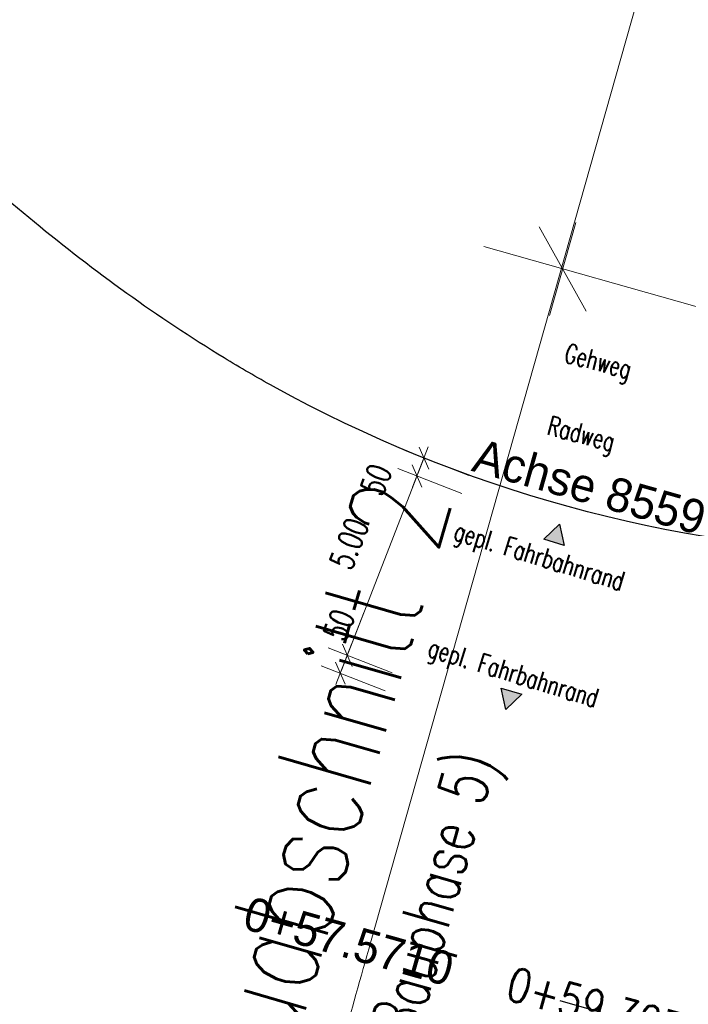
# Model space of a CAD drawing. Header units: metres. Extents: x 3458045 to 3462392, y 5482308 to 5484762.
# Tile 35 of 256: x 3459749 to 3459766, y 5483453 to 5483478. Entities that reach past the tile are written whole.
import ezdxf
from ezdxf.enums import TextEntityAlignment as Align

# ---------------------------------------------------------------- set-up
doc = ezdxf.new("R2010")
doc.units = ezdxf.units.M
doc.header["$PDMODE"] = 3
doc.header["$PDSIZE"] = 0.1
doc.linetypes.add('AUSGEZOGEN', pattern=[2, 1, 1])
doc.linetypes.add('STRICHPUNKT2', pattern=[12.7, 6.35, -3.175, 0, -3.175])
doc.layers.get('0').update_dxf_attribs({"linetype": 'CONTINUOUS'})
doc.layers.get('DEFPOINTS').update_dxf_attribs({"linetype": 'CONTINUOUS'})
for name, color, linetype in [('SP_ACHSE_8559', 7, 'CONTINUOUS'), ('SP_AXIS', 7, 'CONTINUOUS'), ('SP_BAUGRUBE-ANKER', 211, 'AUSGEZOGEN'), ('SP_Blockfugen', 2, 'STRICHPUNKT2'), ('SP_TEXT', 2, 'CONTINUOUS'), ('SP_Verbau', 212, 'CONTINUOUS'), ('SP_VERM', 1, 'CONTINUOUS'), ('SP_VERM-VA-B44', 150, 'CONTINUOUS'), ('T__AXIS', 3, 'CONTINUOUS')]:
    doc.layers.add(name, color=color, linetype=linetype)
doc.styles.add('K_ISOCP', font='k_isocp.shx')
doc.styles.add('SIMPLEX8', font='simplexd.shx', dxfattribs={"width": 0.8})
doc.styles.add('SP_F', font='romans.shx', dxfattribs={"width": 0.7, "bigfont": 'sp_f.shx'})
doc.dimstyles.new('SOFI25$0', dxfattribs={"dimtxt": 2.5, "dimasz": 0.25, "dimexe": 0.9, "dimexo": 0.625, "dimgap": 0.675, "dimtad": 1, "dimdec": 3, "dimrnd": 0.001, "dimzin": 1, "dimdsep": 46, "dimtxsty": 'SP_F', "dimblk1": 'SOF_BEMSTR1', "dimblk2": 'SOF_BEMSTR2', "dimsah": 1, "dimcen": 2.5, "dimse1": 1, "dimse2": 1, "dimclrd": 1, "dimclre": 1, "dimclrt": 1, "dimaunit": 2, "dimadec": 3, "dimazin": 0, "dimtfac": 1, "dimtdec": 3, "dimtmove": 0, "dimatfit": 3, "dimfxl": 1, "dimtolj": 1, "dimtzin": 0, "dimlwd": 0, "dimlwe": 0, "dimarcsym": 0})

# ---------------------------------------------------------------- blocks, each defined once
blk = doc.blocks.new('kmr_li')
at = {"color": 1, "linetype": 'Continuous'}
blk.add_line((0, 0), (0, 3.5714), dxfattribs=at)
at = {"color": 1}
for p, q in [((0, 0), (-0.3062, 0.9075)), ((-0.3062, 0.9075), (0, 0.5188)), ((0, 0), (0.3062, 0.9075)), ((0.3062, 0.9075), (0, 0.5188))]:
    blk.add_line(p, q, dxfattribs=at)
at = {"color": 1, "linetype": 'Continuous', "style": 'K_ISOCP'}
blk.add_attdef('STATION', text='', height=1, rotation=270.00006, dxfattribs=at).set_placement((0, 4.404), align=Align.MIDDLE_RIGHT)
blk.add_attdef('PARAOL', text='', height=1, rotation=270.00006, dxfattribs=at).set_placement((0.5, 1), align=Align.BOTTOM_RIGHT)
blk.add_attdef('PARAUL', text='', height=1, rotation=270.00006, dxfattribs=at).set_placement((-0.5, 1), align=Align.TOP_RIGHT)
blk = doc.blocks.new('SOF_BEMSTR1')
at = {"color": 0, "linetype": 'ByBlock', "lineweight": -2}
for p, q in [((0, 20), (0, -8.5)), ((3.535, 3.535), (-3.535, -3.535)), ((-5, 0), (5, 0))]:
    blk.add_line(p, q, dxfattribs=at)
blk = doc.blocks.new('SOF_BEMSTR2')
at = {"color": 0, "linetype": 'ByBlock', "lineweight": -2}
for p, q in [((0, -20), (0, 8.5)), ((3.535, 3.535), (-3.535, -3.535)), ((-5, 0), (5, 0))]:
    blk.add_line(p, q, dxfattribs=at)
blk = doc.blocks.new('*D95')
at = {"layer": 'DEFPOINTS', "color": 0, "linetype": 'AUSGEZOGEN', "transparency": 16777216}
for p in [(3459759.2, 5483467.019), (3459759.623, 5483466.855), (3459759.441, 5483466.389)]:
    blk.add_point(p, dxfattribs=at)
at = {"layer": 'SP_VERM-VA-B44', "color": 1, "linetype": 'AUSGEZOGEN', "lineweight": 0, "transparency": 16777216}
blk.add_line((3459759.041, 5483466.611), (3459759.177, 5483466.961), dxfattribs=at)
at = {"layer": 'SP_VERM-VA-B44', "color": 1, "linetype": 'AUSGEZOGEN', "lineweight": 0, "transparency": 16777216, "xscale": 0.0625, "yscale": 0.0625, "zscale": 0.0625}
for name, p, rotation in [('SOF_BEMSTR2', (3459759.2, 5483467.019), 68.74737751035), ('SOF_BEMSTR1', (3459759.018, 5483466.553), 248.74737751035)]:
    blk.add_blockref(name, p, dxfattribs=dict(at, rotation=rotation))
at = {"layer": 'SP_VERM-VA-B44', "color": 1, "linetype": 'AUSGEZOGEN', "transparency": 16777216, "insert": (3459757.96, 5483466.457), "char_height": 0.625, "attachment_point": 5, "rotation": 68.7474, "style": 'SP_F'}
blk.add_mtext('\\A1;\\A1;50{\\H.7x;\\S^ ;}', dxfattribs=at)
blk = doc.blocks.new('*D96')
at = {"layer": 'DEFPOINTS', "color": 0, "linetype": 'AUSGEZOGEN', "transparency": 16777216}
for p in [(3459759.441, 5483466.389), (3459757.209, 5483461.901), (3459757.632, 5483461.737)]:
    blk.add_point(p, dxfattribs=at)
at = {"layer": 'SP_VERM-VA-B44', "color": 1, "linetype": 'AUSGEZOGEN', "lineweight": 0, "transparency": 16777216}
blk.add_line((3459758.996, 5483466.495), (3459757.232, 5483461.96), dxfattribs=at)
at = {"layer": 'SP_VERM-VA-B44', "color": 1, "linetype": 'AUSGEZOGEN', "lineweight": 0, "transparency": 16777216, "xscale": 0.0625, "yscale": 0.0625, "zscale": 0.0625}
for name, p, rotation in [('SOF_BEMSTR2', (3459759.018, 5483466.553), 68.74737751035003), ('SOF_BEMSTR1', (3459757.209, 5483461.901), 248.74737751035)]:
    blk.add_blockref(name, p, dxfattribs=dict(at, rotation=rotation))
at = {"layer": 'SP_VERM-VA-B44', "color": 1, "linetype": 'AUSGEZOGEN', "transparency": 16777216, "insert": (3459757.26, 5483464.799), "char_height": 0.625, "attachment_point": 5, "rotation": 68.7474, "style": 'SP_F'}
blk.add_mtext('\\A1;\\A1;5.00{\\H.7x;\\S^ ;}', dxfattribs=at)
blk = doc.blocks.new('*D97')
at = {"layer": 'DEFPOINTS', "color": 0, "linetype": 'AUSGEZOGEN', "transparency": 16777216}
for p in [(3459757.632, 5483461.737), (3459757.028, 5483461.435), (3459757.451, 5483461.271)]:
    blk.add_point(p, dxfattribs=at)
at = {"layer": 'SP_VERM-VA-B44', "color": 1, "linetype": 'AUSGEZOGEN', "lineweight": 0, "transparency": 16777216}
for p, q in [((3459757.648, 5483463.03), (3459757.209, 5483461.901)), ((3459757.186, 5483461.843), (3459757.051, 5483461.494))]:
    blk.add_line(p, q, dxfattribs=at)
at = {"layer": 'SP_VERM-VA-B44', "color": 1, "linetype": 'AUSGEZOGEN', "lineweight": 0, "transparency": 16777216, "xscale": 0.0625, "yscale": 0.0625, "zscale": 0.0625}
for name, p, rotation in [('SOF_BEMSTR2', (3459757.209, 5483461.901), 68.74737751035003), ('SOF_BEMSTR1', (3459757.028, 5483461.435), 248.74737751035)]:
    blk.add_blockref(name, p, dxfattribs=dict(at, rotation=rotation))
at = {"layer": 'SP_VERM-VA-B44', "color": 1, "linetype": 'AUSGEZOGEN', "transparency": 16777216, "insert": (3459756.999, 5483462.688), "char_height": 0.625, "attachment_point": 5, "rotation": 68.7474, "style": 'SP_F'}
blk.add_mtext('\\A1;\\A1;50{\\H.7x;\\S^ ;}', dxfattribs=at)
blk = doc.blocks.new('A$C288940E1')
at = {"layer": 'SP_Verbau'}
blk.add_line((0, 0), (-10.404, -4.692), dxfattribs=at)
blk.add_lwpolyline([(-10.435, -4.623), (-10.373, -4.76), (-6.905, -3.196), (-6.967, -3.059)], close=True, dxfattribs=at)

msp = doc.modelspace()

# ---------------------------------------------------------------- hatches: boundary and pattern name
at = {"layer": 'SP_TEXT'}
h = msp.add_hatch(color=154, dxfattribs=at)
h.dxf.hatch_style = 1
h.paths.add_polyline_path([(3459762.719, 5483465.3014), (3459762.8404, 5483464.7474), (3459762.3082, 5483464.9105)])
h = msp.add_hatch(color=154, dxfattribs=at)
h.dxf.hatch_style = 1
h.paths.add_polyline_path([(3459761.3247, 5483460.4992), (3459761.2034, 5483461.0531), (3459761.7355, 5483460.8901)])

# ---------------------------------------------------------------- linework, layer by layer
at = {"layer": 'SP_ACHSE_8559'}
msp.add_lwpolyline([(3459792.1443, 5483504.1891, -0.6236806), (3459771.1027, 5483464.5224, -0.1187391), (3459755.298, 5483468.8722, -0.0103073), (3459754.0129, 5483469.6179, -0.0191109), (3459751.489, 5483471.2905, -0.0165622), (3459749.0906, 5483473.1388, -0.0140138), (3459746.8095, 5483475.1304, -0.0114656), (3459744.6327, 5483477.2356, -0.0089176), (3459742.5434, 5483479.4279, -0.0063696)], format="xyb", dxfattribs=at)
at = {"layer": 'SP_Blockfugen', "color": 154}
for points in [[(3459762.719, 5483465.3014), (3459762.8404, 5483464.7474), (3459762.3082, 5483464.9105), (3459762.719, 5483465.3014)], [(3459761.3247, 5483460.4992), (3459761.2034, 5483461.0531), (3459761.7355, 5483460.8901), (3459761.3247, 5483460.4992)]]:
    msp.add_lwpolyline(points, dxfattribs=at)
at = {"layer": 'SP_VERM', "color": 3, "linetype": 'AUSGEZOGEN', "lineweight": 0}
msp.add_lwpolyline([(3459759.3354, 5483402.5326, -0.1439193), (3459754.6319, 5483441.2437, -0.0047478), (3459754.8686, 5483442.5859, -0.01005), (3459755.548, 5483445.8548, -0.0071784), (3459756.2936, 5483448.9086, -0.004307), (3459757.0619, 5483451.7683, -0.0014357), (3459757.8135, 5483454.4433), (3459767.8972, 5483490.0684, 0.0010265), (3459768.9011, 5483493.6337, 0.0030796), (3459769.8385, 5483497.0708, 0.0051327), (3459770.687, 5483500.3962, 0.0071859), (3459771.4242, 5483503.6143, 0.0092391), (3459772.0303, 5483506.7267, 0.0112924), (3459772.4885, 5483509.7322, 0.0097473), (3459772.7249, 5483511.8947, 0.0955136), (3459770.7326, 5483531.4589, 0.0058171), (3459770.3576, 5483532.6555, 0.0125278), (3459769.3251, 5483535.5659, 0.0105457), (3459768.1088, 5483538.5504, 0.0085637), (3459766.7273, 5483541.601, 0.0065817), (3459765.1986, 5483544.7216, 0.0045998), (3459763.5426, 5483547.9192, 0.0026179), (3459761.781, 5483551.2035, 0.0564644), (3459686.7013, 5483658.6994)], format="xyb", dxfattribs=at)

# ---------------------------------------------------------------- block references
at = {"layer": 'SP_AXIS', "color": 0}
ref = msp.add_blockref('kmr_li', (3459774.758, 5483449.5304), dxfattribs=dict(at, xscale=3.500000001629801, yscale=3.500000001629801, zscale=3.500000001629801, rotation=74.19584822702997))
ref.add_attrib('STATION', '0+57.5710', dxfattribs={"layer": '0', "color": 1, "linetype": 'Continuous', "height": 0.875, "rotation": 344.19591, "style": 'K_ISOCP'}).set_placement((3459759.9265, 5483453.7284), align=Align.MIDDLE_RIGHT)
ref.add_attrib('PARAOL', 'R=¢', dxfattribs={"layer": '0', "color": 1, "linetype": 'Continuous', "height": 0.875, "rotation": 344.19591, "style": 'K_ISOCP'}).set_placement((3459771.8669, 5483452.1674), align=Align.BOTTOM_RIGHT)
ref.add_attrib('PARAUL', 'A=24.4544', dxfattribs={"layer": '0', "color": 1, "linetype": 'Continuous', "height": 0.875, "rotation": 344.19591, "style": 'K_ISOCP'}).set_placement((3459770.9137, 5483448.7997), align=Align.TOP_RIGHT)
at = {"layer": 'SP_BAUGRUBE-ANKER', "xscale": -1.772319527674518, "yscale": 1.772319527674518, "zscale": 1.772319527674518, "rotation": 188.4949119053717}
msp.add_blockref('A$C288940E1', (3459776.0698, 5483480.2183), dxfattribs=at)
at = {"layer": 'SP_VERM', "color": 3, "linetype": 'AUSGEZOGEN', "lineweight": 0, "xscale": 0.250000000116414, "yscale": 0.250000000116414, "zscale": 0.250000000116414, "rotation": 74.195640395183}
msp.add_blockref('SOF_BEMSTR2', (3459762.8013, 5483471.9234), dxfattribs=at)
at = {"layer": 'T__AXIS', "color": 0}
ref = msp.add_blockref('kmr_li', (3459773.1007, 5483450.1004), dxfattribs=dict(at, xscale=0.8750000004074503, yscale=0.8750000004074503, zscale=0.8750000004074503, rotation=74.19580713))
ref.add_attrib('STATION', '0+59.3070', dxfattribs={"layer": '0', "color": 1, "linetype": 'Continuous', "height": 0.875, "rotation": 344.19587, "style": 'SIMPLEX8', "width": 0.8}).set_placement((3459766.4781, 5483451.9749), align=Align.MIDDLE_RIGHT)
ref.add_attrib('PARAOL', 'R=¢', dxfattribs={"layer": '0', "color": 1, "linetype": 'Continuous', "height": 0.875, "rotation": 344.19587, "style": 'SIMPLEX8', "width": 0.8}).set_placement((3459772.378, 5483450.7596), align=Align.BOTTOM_RIGHT)
ref.add_attrib('PARAUL', 'A=25.0754', dxfattribs={"layer": '0', "color": 1, "linetype": 'Continuous', "height": 0.875, "rotation": 344.19587, "style": 'SIMPLEX8', "width": 0.8}).set_placement((3459772.1396, 5483449.9177), align=Align.TOP_RIGHT)

# ---------------------------------------------------------------- texts
at = {"layer": 'SP_Blockfugen', "color": 154, "char_height": 0.5, "width": 24.152052, "attachment_point": 1, "style": 'SP_F'}
for s, insert, rotation in [('\\A1;Gehweg', (3459762.9364, 5483470.0008), 345.1872), ('\\A1;Radweg', (3459762.4929, 5483468.1237), 345.1872), ('\\A1;gepl. Fahrbahnrand', (3459760.082, 5483465.392), 342.88836), ('\\A1;gepl. Fahrbahnrand', (3459759.4085, 5483462.3631), 342.88836)]:
    msp.add_mtext(s, dxfattribs=dict(at, insert=insert, rotation=rotation))
at = {"layer": 'SP_TEXT', "color": 2, "lineweight": 35, "insert": (3459760.6423, 5483467.5348), "char_height": 0.875, "attachment_point": 1, "rotation": 344.24172, "style": 'K_ISOCP'}
msp.add_mtext_dynamic_manual_height_columns('Achse 8559', width=6.040962, gutter_width=4.375, heights=[0], dxfattribs=at)
at = {"layer": 'SP_VERM', "color": 5, "linetype": 'AUSGEZOGEN', "insert": (3459756.2701, 5483457.7006), "char_height": 2.5, "attachment_point": 5, "rotation": 73.94699, "style": 'SP_F'}
msp.add_mtext('\\A1;Bauabschnitt 2', dxfattribs=at)
at = {"layer": 'SP_VERM', "color": 3, "linetype": 'AUSGEZOGEN', "insert": (3459759.5705, 5483455.4245), "char_height": 1.25, "attachment_point": 5, "rotation": 73.94699, "style": 'SP_F'}
msp.add_mtext('\\A1;(Bauphase 5)', dxfattribs=at)

# ---------------------------------------------------------------- dimensions: what is measured, and where the dimension line sits
at = {"layer": 'SP_VERM-VA-B44', "linetype": 'AUSGEZOGEN'}
for base, p1, p2, text, override, picture, middle in [((3459759.1996, 5483467.0193), (3459759.4414, 5483466.3887), (3459759.6227, 5483466.8548), '\\A1;50{\\H.7x;\\S^ ;}', {"dimtmove": 2}, '*D95', (3459758.4084, 5483466.283)), ((3459757.2091, 5483461.9014), (3459759.4414, 5483466.3887), (3459757.6322, 5483461.7368), '\\A1;5.00{\\H.7x;\\S^ ;}', {"dimblk1": 'SOF_BEMSTR2', "dimblk2": 'SOF_BEMSTR1', "dimtmove": 2}, '*D96', (3459757.7082, 5483464.6248)), ((3459757.0279, 5483461.4354), (3459757.6322, 5483461.7368), (3459757.4509, 5483461.2708), '\\A1;50{\\H.7x;\\S^ ;}', {"dimblk1": 'SOF_BEMSTR2', "dimblk2": 'SOF_BEMSTR1'}, '*D97', (3459757.0162, 5483462.6809))]:
    dim = msp.add_linear_dim(base=base, p1=p1, p2=p2, angle=248.74738, text=text, dimstyle='SOFI25$0', override=override, dxfattribs=at)
    dim.commit()
    dim.dimension.update_dxf_attribs({"geometry": picture, "text_midpoint": middle, "dimtype": 160})

doc.saveas('drawing.dxf')
